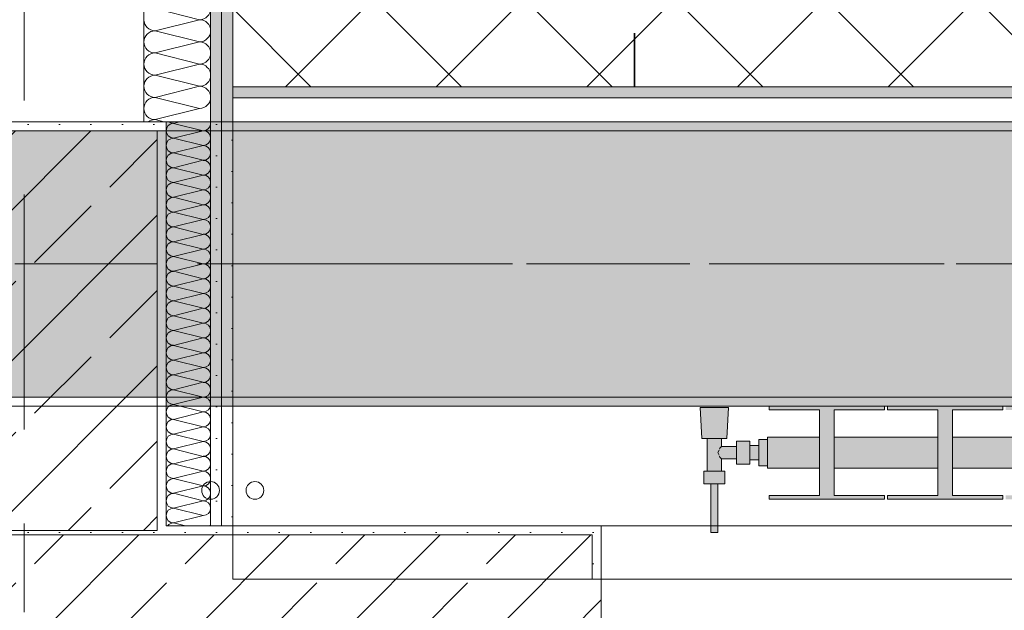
# Model space of a CAD drawing. Header units: metres. Extents: x -3.6 to 84.5, y -11 to 16.8.
# Tile 238 of 256: x 43.725 to 44.834, y 0.16 to 0.825. Entities that reach past the tile are written whole.
import ezdxf

# ---------------------------------------------------------------- set-up
doc = ezdxf.new("R2010")
doc.units = ezdxf.units.M
doc.header["$MEASUREMENT"] = 0
for name, pattern in [('Achse', [0.2, 0.1, -0.05, 0, -0.05]), ('Punktlinie weit', [0.06, 0.01, -0.05]), ('Strichlinie doppelt', [0.546806, 0.264583, -0.105833, 0.070556, -0.105833])]:
    doc.linetypes.add(name, pattern=pattern)
for name, color, linetype in [('154 - Bemaßung_ Beschriftung.Ausbau - Deckenspiegel', 7, 'Continuous'), ('451 - Universal.Achsen Raster', 7, 'Continuous'), ('604 - Struktur.Wand Aussen', 7, 'Continuous'), ('607 - Struktur.Stütze', 7, 'Continuous'), ('608 - Struktur.Träger', 7, 'Continuous'), ('801 - HKLSE.Heizung_ Klima_ Lüftung', 7, 'Continuous'), ('Neubau_606 - Struktur.Wand Innen Ausbau', 7, 'Continuous'), ('Neubau_651 - Abdeckung.Decke abgehängt_ bekleidet', 7, 'Continuous'), ('Neubau_653 - Abdeckung.TB Verkofferung', 7, 'Continuous'), ('Neubau_801 - HKLSE.Heizung_ Klima_ Lüftung', 7, 'Continuous')]:
    doc.layers.add(name, color=color, linetype=linetype)
doc.styles.add('ERSTELLTER_STIL_2', font='txt')
doc.dimstyles.new('ERSTELLTER_STIL__3', dxfattribs={"dimtxt": 0.1, "dimasz": 0.0532, "dimexe": 0.18, "dimexo": 0.0625, "dimgap": 0, "dimtad": 1, "dimtih": 1, "dimtoh": 1, "dimzin": 0, "dimdsep": 46, "dimtxsty": 'ERSTELLTER_STIL_2', "dimblk": 'ARROWHEAD_2', "dimblk1": 'ARROWHEAD_2', "dimblk2": 'ARROWHEAD_2', "dimcen": 0.09, "dimse1": 1, "dimse2": 1, "dimclrd": 7, "dimclre": 7, "dimclrt": 7, "dimazin": 0, "dimtfac": 1, "dimtdec": 4, "dimtmove": 0, "dimatfit": 3, "dimfxl": 1, "dimtolj": 1, "dimtzin": 0, "dimarcsym": 0})
pattern_1 = [(45, (0, 0), (-0.01767767, 0.01767767), [0, -0.025])]
pattern_2 = [(45, (0, 0), (-0.08485281, 0.08485281), []), (45, (-0.04243, 0.04243), (-0.08485281, 0.08485281), [0.09, -0.03])]

# ---------------------------------------------------------------- blocks, each defined once
blk = doc.blocks.new('*X128')
at = {"layer": 'Neubau_606 - Struktur.Wand Innen Ausbau', "color": 7, "linetype": 'Continuous', "lineweight": 5}
for p, q in [((43.905, 0.71), (43.8983, 0.7083)), ((43.9317, 0.7), (43.8983, 0.7083)), ((43.9317, 0.7), (43.8983, 0.6917)), ((43.9317, 0.6833), (43.8983, 0.6917)), ((43.9317, 0.6833), (43.8983, 0.675)), ((43.9317, 0.6667), (43.8983, 0.675)), ((43.9317, 0.6667), (43.8983, 0.6583)), ((43.9317, 0.65), (43.8983, 0.6583)), ((43.9317, 0.65), (43.8983, 0.6417)), ((43.9317, 0.6333), (43.8983, 0.6417)), ((43.9317, 0.6333), (43.8983, 0.625)), ((43.9317, 0.6167), (43.8983, 0.625)), ((43.9317, 0.6167), (43.8983, 0.6083)), ((43.9317, 0.6), (43.8983, 0.6083)), ((43.9317, 0.6), (43.8983, 0.5917)), ((43.9317, 0.5833), (43.8983, 0.5917)), ((43.9317, 0.5833), (43.8983, 0.575)), ((43.9317, 0.5667), (43.8983, 0.575)), ((43.9317, 0.5667), (43.8983, 0.5583)), ((43.9317, 0.55), (43.8983, 0.5583)), ((43.9317, 0.55), (43.8983, 0.5417)), ((43.9317, 0.5333), (43.8983, 0.5417)), ((43.9317, 0.5333), (43.8983, 0.525)), ((43.9317, 0.5167), (43.8983, 0.525)), ((43.9317, 0.5167), (43.8983, 0.5083)), ((43.9317, 0.5), (43.8983, 0.5083)), ((43.9317, 0.5), (43.8983, 0.4917)), ((43.9317, 0.4833), (43.8983, 0.4917)), ((43.9317, 0.4833), (43.8983, 0.475)), ((43.9317, 0.4667), (43.8983, 0.475)), ((43.9317, 0.4667), (43.8983, 0.4583)), ((43.9317, 0.45), (43.8983, 0.4583)), ((43.9317, 0.45), (43.8983, 0.4417)), ((43.9317, 0.4333), (43.8983, 0.4417)), ((43.9317, 0.4333), (43.8983, 0.425)), ((43.9317, 0.4167), (43.8983, 0.425)), ((43.9317, 0.4167), (43.8983, 0.4083)), ((43.9317, 0.4), (43.8983, 0.4083)), ((43.9317, 0.4), (43.8983, 0.3917)), ((43.9317, 0.3833), (43.8983, 0.3917)), ((43.9317, 0.3833), (43.8983, 0.375)), ((43.9317, 0.3667), (43.8983, 0.375)), ((43.9317, 0.3667), (43.8983, 0.3583)), ((43.9317, 0.35), (43.8983, 0.3583)), ((43.9317, 0.35), (43.8983, 0.3417)), ((43.9317, 0.3333), (43.8983, 0.3417)), ((43.9317, 0.3333), (43.8983, 0.325)), ((43.9317, 0.3167), (43.8983, 0.325)), ((43.9317, 0.3167), (43.8983, 0.3083)), ((43.9317, 0.3), (43.8983, 0.3083)), ((43.9317, 0.3), (43.8983, 0.2917)), ((43.9317, 0.2833), (43.8983, 0.2917)), ((43.9317, 0.2833), (43.8983, 0.275)), ((43.9317, 0.2667), (43.8983, 0.275)), ((43.9317, 0.2667), (43.8983, 0.2583)), ((43.9116, 0.255), (43.8983, 0.2583))]:
    blk.add_line(p, q, dxfattribs=at)
for centre, start, end in [((43.8983, 0.7167), 233.1789, 270), ((43.9317, 0.7083), 360, 11.5071), ((43.8983, 0.7), 90, 180), ((43.8983, 0.7), 180, 270), ((43.9317, 0.7083), 270, 360), ((43.9317, 0.6917), 360, 90), ((43.8983, 0.6833), 90, 180), ((43.9317, 0.6917), 270, 360), ((43.8983, 0.6833), 180, 270), ((43.9317, 0.675), 360, 90), ((43.8983, 0.6667), 90, 180), ((43.8983, 0.6667), 180, 270), ((43.9317, 0.675), 270, 360), ((43.9317, 0.6583), 360, 90), ((43.8983, 0.65), 90, 180), ((43.9317, 0.6583), 270, 360), ((43.8983, 0.65), 180, 270), ((43.9317, 0.6417), 360, 90), ((43.8983, 0.6333), 90, 180), ((43.8983, 0.6333), 180, 270), ((43.9317, 0.6417), 270, 360), ((43.9317, 0.625), 360, 90), ((43.8983, 0.6167), 90, 180), ((43.9317, 0.625), 270, 360), ((43.8983, 0.6167), 180, 270), ((43.9317, 0.6083), 360, 90), ((43.8983, 0.6), 90, 180), ((43.8983, 0.6), 180, 270), ((43.9317, 0.6083), 270, 360), ((43.9317, 0.5917), 360, 90), ((43.8983, 0.5833), 90, 180), ((43.9317, 0.5917), 270, 360), ((43.8983, 0.5833), 180, 270), ((43.9317, 0.575), 360, 90), ((43.8983, 0.5667), 90, 180), ((43.8983, 0.5667), 180, 270), ((43.9317, 0.575), 270, 360), ((43.9317, 0.5583), 360, 90), ((43.8983, 0.55), 90, 180), ((43.9317, 0.5583), 270, 360), ((43.8983, 0.55), 180, 270), ((43.9317, 0.5417), 360, 90), ((43.8983, 0.5333), 90, 180), ((43.8983, 0.5333), 180, 270), ((43.9317, 0.5417), 270, 360), ((43.9317, 0.525), 360, 90), ((43.8983, 0.5167), 90, 180), ((43.9317, 0.525), 270, 360), ((43.8983, 0.5167), 180, 270), ((43.9317, 0.5083), 360, 90), ((43.8983, 0.5), 90, 180), ((43.8983, 0.5), 180, 270), ((43.9317, 0.5083), 270, 360), ((43.9317, 0.4917), 360, 90), ((43.8983, 0.4833), 90, 180), ((43.9317, 0.4917), 270, 360), ((43.8983, 0.4833), 180, 270), ((43.9317, 0.475), 360, 90), ((43.8983, 0.4667), 90, 180), ((43.8983, 0.4667), 180, 270), ((43.9317, 0.475), 270, 360), ((43.9317, 0.4583), 360, 90), ((43.8983, 0.45), 90, 180), ((43.9317, 0.4583), 270, 360), ((43.8983, 0.45), 180, 270), ((43.9317, 0.4417), 360, 90), ((43.8983, 0.4333), 90, 180), ((43.8983, 0.4333), 180, 270), ((43.9317, 0.4417), 270, 360), ((43.9317, 0.425), 360, 90), ((43.8983, 0.4167), 90, 180), ((43.9317, 0.425), 270, 360), ((43.8983, 0.4167), 180, 270), ((43.9317, 0.4083), 360, 90), ((43.8983, 0.4), 90, 180), ((43.8983, 0.4), 180, 270), ((43.9317, 0.4083), 270, 360), ((43.9317, 0.3917), 360, 90), ((43.8983, 0.3833), 90, 180), ((43.9317, 0.3917), 270, 360), ((43.8983, 0.3833), 180, 270), ((43.9317, 0.375), 360, 90), ((43.8983, 0.3667), 90, 180), ((43.8983, 0.3667), 180, 270), ((43.9317, 0.375), 270, 360), ((43.9317, 0.3583), 360, 90), ((43.8983, 0.35), 90, 180), ((43.9317, 0.3583), 270, 360), ((43.8983, 0.35), 180, 270), ((43.9317, 0.3417), 360, 90), ((43.8983, 0.3333), 90, 180), ((43.8983, 0.3333), 180, 270), ((43.9317, 0.3417), 270, 360), ((43.9317, 0.325), 360, 90), ((43.8983, 0.3167), 90, 180), ((43.9317, 0.325), 270, 360), ((43.8983, 0.3167), 180, 270), ((43.9317, 0.3083), 360, 90), ((43.8983, 0.3), 90, 180), ((43.8983, 0.3), 180, 270), ((43.9317, 0.3083), 270, 360), ((43.9317, 0.2917), 360, 90), ((43.8983, 0.2833), 90, 180), ((43.9317, 0.2917), 270, 360), ((43.8983, 0.2833), 180, 270), ((43.9317, 0.275), 360, 90), ((43.8983, 0.2667), 90, 180), ((43.8983, 0.2667), 180, 270), ((43.9317, 0.275), 270, 360), ((43.8983, 0.25), 90, 143.0142), ((43.9317, 0.2583), 336.523, 360)]:
    blk.add_arc(centre, 0.00833, start, end, dxfattribs=at)
blk = doc.blocks.new('*X153')
at = {"layer": 'Neubau_606 - Struktur.Wand Innen Ausbau', "color": 7, "linetype": 'Continuous', "lineweight": 5}
for p, q in [((43.9275, 0.825), (43.8775, 0.8375)), ((43.9275, 0.825), (43.8775, 0.8125)), ((43.9275, 0.8), (43.8775, 0.8125)), ((43.9275, 0.8), (43.8775, 0.7875)), ((43.9275, 0.775), (43.8775, 0.7875)), ((43.9275, 0.775), (43.8775, 0.7625)), ((43.9275, 0.75), (43.8775, 0.7625)), ((43.9275, 0.75), (43.8775, 0.7375)), ((43.9275, 0.725), (43.8775, 0.7375)), ((43.9275, 0.725), (43.8775, 0.7125)), ((43.8875, 0.71), (43.8775, 0.7125))]:
    blk.add_line(p, q, dxfattribs=at)
for centre, start, end in [((43.9275, 0.8375), 270, 360), ((43.8775, 0.825), 180, 270), ((43.9275, 0.8125), 360, 90), ((43.8775, 0.8), 90, 180), ((43.9275, 0.8125), 270, 360), ((43.8775, 0.8), 180, 270), ((43.9275, 0.7875), 360, 90), ((43.8775, 0.775), 90, 180), ((43.9275, 0.7875), 270, 360), ((43.8775, 0.775), 180, 270), ((43.9275, 0.7625), 360, 90), ((43.8775, 0.75), 90, 180), ((43.9275, 0.7625), 270, 360), ((43.8775, 0.75), 180, 270), ((43.9275, 0.7375), 360, 90), ((43.8775, 0.725), 90, 180), ((43.9275, 0.7375), 270, 360), ((43.8775, 0.725), 180, 270), ((43.8775, 0.7), 90, 126.9024), ((43.9275, 0.7125), 348.4431, 360)]:
    blk.add_arc(centre, 0.0125, start, end, dxfattribs=at)
blk = doc.blocks.new('*D170')
at = {"layer": '154 - Bemaßung_ Beschriftung.Ausbau - Deckenspiegel', "color": 7, "linetype": 'Continuous', "lineweight": 5}
for p, q in [((43.965, -0.9039), (43.965, -0.7989)), ((43.9852, -0.8164), (43.9448, -0.8864)), ((44.4377, -0.8164), (44.3973, -0.8864)), ((43.9308, -0.8514), (43.965, -0.8514)), ((43.965, -0.8514), (44.4175, -0.8514))]:
    blk.add_line(p, q, dxfattribs=at)
at = {"layer": '154 - Bemaßung_ Beschriftung.Ausbau - Deckenspiegel', "color": 7, "lineweight": 5, "insert": (44.0653, -0.833), "char_height": 0.1, "attachment_point": 7, "style": 'ERSTELLTER_STIL_2'}
blk.add_mtext('\\A1;{\\pql;\\fArial|b0|i0|c0|p38;45\\fArial|b0|i0|c0|p38;\\A1{\\H.66x;\\S25^  ;}}', dxfattribs=at)
blk = doc.blocks.new('ARROWHEAD_2')
at = {"color": 0, "linetype": 'Continuous', "lineweight": 0}
for p, q in [((-0.378, -0.655), (0.378, 0.655)), ((0, 0), (-1, 0))]:
    blk.add_line(p, q, dxfattribs=at)
blk = doc.blocks.new('*D171')
at = {"layer": '154 - Bemaßung_ Beschriftung.Ausbau - Deckenspiegel', "color": 7, "linetype": 'Continuous', "lineweight": 5}
for p, q in [((44.4175, -0.9039), (44.4175, -0.7989)), ((45.0175, -0.9039), (45.0175, -0.7989)), ((44.4377, -0.8164), (44.3973, -0.8864)), ((45.0377, -0.8164), (44.9973, -0.8864)), ((43.965, -0.8514), (44.4175, -0.8514)), ((44.4175, -0.8514), (45.0175, -0.8514))]:
    blk.add_line(p, q, dxfattribs=at)
at = {"layer": '154 - Bemaßung_ Beschriftung.Ausbau - Deckenspiegel', "color": 7, "lineweight": 5, "insert": (44.6416, -0.8314), "char_height": 0.1, "attachment_point": 7, "style": 'ERSTELLTER_STIL_2'}
blk.add_mtext('\\A1;{\\pql;\\fArial|b0|i0|c0|p38;60}', dxfattribs=at)
blk = doc.blocks.new('*D339')
at = {"layer": '154 - Bemaßung_ Beschriftung.Ausbau - Deckenspiegel', "color": 7, "linetype": 'Continuous', "lineweight": 5}
for p, q in [((43.965, -1.1039), (43.965, -0.9989)), ((43.9852, -1.0164), (43.9448, -1.0864)), ((44.4377, -1.0164), (44.3973, -1.0864)), ((43.9308, -1.0514), (43.965, -1.0514)), ((43.965, -1.0514), (44.4175, -1.0514))]:
    blk.add_line(p, q, dxfattribs=at)
at = {"layer": '154 - Bemaßung_ Beschriftung.Ausbau - Deckenspiegel', "color": 7, "lineweight": 5, "insert": (44.0653, -1.033), "char_height": 0.1, "attachment_point": 7, "style": 'ERSTELLTER_STIL_2'}
blk.add_mtext('\\A1;{\\pql;\\fArial|b0|i0|c0|p38;45\\fArial|b0|i0|c0|p38;\\A1{\\H.66x;\\S25^  ;}}', dxfattribs=at)
blk = doc.blocks.new('*D340')
at = {"layer": '154 - Bemaßung_ Beschriftung.Ausbau - Deckenspiegel', "color": 7, "linetype": 'Continuous', "lineweight": 5}
for p, q in [((44.4175, -1.1039), (44.4175, -0.9989)), ((45.6175, -1.1039), (45.6175, -0.9989)), ((44.4377, -1.0164), (44.3973, -1.0864)), ((45.6377, -1.0164), (45.5973, -1.0864)), ((43.965, -1.0514), (44.4175, -1.0514)), ((44.4175, -1.0514), (45.6175, -1.0514))]:
    blk.add_line(p, q, dxfattribs=at)
at = {"layer": '154 - Bemaßung_ Beschriftung.Ausbau - Deckenspiegel', "color": 7, "lineweight": 5, "insert": (44.8844, -1.0314), "char_height": 0.1, "attachment_point": 7, "style": 'ERSTELLTER_STIL_2'}
blk.add_mtext('\\A1;{\\pql;\\fArial|b0|i0|c0|p38;1,20}', dxfattribs=at)
blk = doc.blocks.new('*D353')
at = {"layer": '154 - Bemaßung_ Beschriftung.Ausbau - Deckenspiegel', "color": 7, "linetype": 'Continuous', "lineweight": 5}
for p, q in [((44.4175, 2.0411), (44.4175, 2.1461)), ((44.7175, 2.0411), (44.7175, 2.1461)), ((44.4377, 2.1286), (44.3973, 2.0586)), ((44.7377, 2.1286), (44.6973, 2.0586)), ((44.3832, 2.0936), (44.4175, 2.0936)), ((44.4175, 2.0936), (44.7175, 2.0936))]:
    blk.add_line(p, q, dxfattribs=at)
at = {"layer": '154 - Bemaßung_ Beschriftung.Ausbau - Deckenspiegel', "color": 7, "lineweight": 5, "insert": (44.4916, 2.1136), "char_height": 0.1, "attachment_point": 7, "style": 'ERSTELLTER_STIL_2'}
blk.add_mtext('\\A1;{\\pql;\\fArial|b0|i0|c0|p38;30}', dxfattribs=at)

msp = doc.modelspace()

# ---------------------------------------------------------------- hatches: boundary and pattern name
at = {"layer": '604 - Struktur.Wand Aussen', "linetype": 'Continuous', "lineweight": 0, "true_color": 0x000000}
h = msp.add_hatch(dxfattribs=at)
h.set_pattern_fill('Beton__Stahlbeton_0001', color=18, style=0, pattern_type=2)
h.set_pattern_definition(pattern_2)
h.paths.add_polyline_path([(43.14, 0.125), (43.15, 0.125), (43.18, 0.125), (43.18, 0.005), (44.34, 0.005), (44.34, 0.125), (44.37, 0.125), (44.38, 0.125), (44.38, 0.195), (44.37, 0.195), (44.37, 0.245), (43.15, 0.245), (43.15, 0.195), (43.14, 0.195)])
h = msp.add_hatch(dxfattribs=at)
h.set_pattern_fill('Gips_0001', color=18, style=0, pattern_type=2)
h.set_pattern_definition(pattern_1)
h.paths.add_polyline_path([(43.89, 0.255), (43.89, 0.245), (44.37, 0.245), (44.37, 0.255)])
h = msp.add_hatch(dxfattribs=at)
h.set_pattern_fill('Gips_0001', color=18, style=0, pattern_type=2)
h.set_pattern_definition(pattern_1)
h.paths.add_polyline_path([(44.37, 0.255), (44.37, 0.195), (44.38, 0.195), (44.38, 0.255)])
at = {"layer": '607 - Struktur.Stütze', "linetype": 'Continuous', "lineweight": 0, "true_color": 0x000000}
h = msp.add_hatch(dxfattribs=at)
h.set_pattern_fill('Gips_0001', color=18, style=0, pattern_type=2)
h.set_pattern_definition(pattern_1)
h.paths.add_polyline_path([(43.57, 0.71), (43.57, 0.255), (43.58, 0.255), (43.58, 0.7), (43.88, 0.7), (43.88, 0.255), (43.89, 0.255), (43.89, 0.71)])
h = msp.add_hatch(dxfattribs=at)
h.set_pattern_fill('Beton__Stahlbeton_0001', color=18, style=0, pattern_type=2)
h.set_pattern_definition(pattern_2)
h.paths.add_polyline_path([(43.58, 0.25), (43.88, 0.25), (43.88, 0.7), (43.58, 0.7)])
h = msp.add_hatch(dxfattribs=at)
h.set_pattern_fill('Gips_0001', color=18, style=0, pattern_type=2)
h.set_pattern_definition(pattern_1)
h.paths.add_polyline_path([(43.57, 0.255), (43.57, 0.245), (43.89, 0.245), (43.89, 0.255), (43.88, 0.255), (43.88, 0.25), (43.58, 0.25), (43.58, 0.255)])
at = {"layer": '608 - Struktur.Träger', "linetype": 'Continuous', "lineweight": 0, "true_color": 0x000000}
h = msp.add_hatch(dxfattribs=at)
h.set_pattern_fill('Gips_0001', color=18, style=0, pattern_type=2)
h.set_pattern_definition(pattern_1)
h.paths.add_polyline_path([(43.89, 0.7), (47.17, 0.7), (47.17, 0.71), (43.89, 0.71)])
h = msp.add_hatch(dxfattribs=at)
h.set_pattern_fill('Beton__Stahlbeton_0001', color=18, style=0, pattern_type=2)
h.set_pattern_definition(pattern_2)
h.paths.add_polyline_path([(0.69, 0.7), (0.38, 0.7), (0.38, 0.4), (0.69, 0.4), (3.97, 0.4), (4.29, 0.4), (7.57, 0.4), (7.89, 0.4), (11.17, 0.4), (11.49, 0.4), (14.77, 0.4), (15.09, 0.4), (18.37, 0.4), (18.69, 0.4), (21.97, 0.4), (22.29, 0.4), (25.57, 0.4), (25.89, 0.4), (29.17, 0.4), (29.49, 0.4), (32.77, 0.4), (33.09, 0.4), (36.37, 0.4), (36.69, 0.4), (39.97, 0.4), (40.29, 0.4), (43.57, 0.4), (43.89, 0.4), (47.17, 0.4), (47.49, 0.4), (50.77, 0.4), (51.09, 0.4), (54.37, 0.4), (54.69, 0.4), (57.97, 0.4), (58.29, 0.4), (61.57, 0.4), (61.88, 0.4), (61.88, 0.7), (61.57, 0.7), (58.29, 0.7), (57.97, 0.7), (54.69, 0.7), (54.37, 0.7), (51.09, 0.7), (50.77, 0.7), (47.49, 0.7), (47.17, 0.7), (43.89, 0.7), (43.57, 0.7), (40.29, 0.7), (39.9, 0.7), (36.69, 0.7), (36.37, 0.7), (33.09, 0.7), (32.77, 0.7), (29.49, 0.7), (29.17, 0.7), (25.89, 0.7), (25.57, 0.7), (22.29, 0.7), (21.97, 0.7), (18.69, 0.7), (18.37, 0.7), (15.09, 0.7), (14.77, 0.7), (11.49, 0.7), (11.17, 0.7), (7.89, 0.7), (7.57, 0.7), (4.29, 0.7), (3.97, 0.7)])
h = msp.add_hatch(dxfattribs=at)
h.set_pattern_fill('Gips_0001', color=18, style=0, pattern_type=2)
h.set_pattern_definition(pattern_1)
h.paths.add_polyline_path([(47.17, 0.4), (43.89, 0.4), (43.89, 0.39), (47.17, 0.39)])
at = {"layer": 'Neubau_606 - Struktur.Wand Innen Ausbau', "linetype": 'Continuous', "lineweight": 0, "true_color": 0x000000}
h = msp.add_hatch(dxfattribs=at)
h.set_pattern_fill('Gips_0001', color=18, style=0, pattern_type=2)
h.set_pattern_definition(pattern_1)
h.paths.add_polyline_path([(43.94, 3.7325), (43.94, 0.71), (43.9525, 0.71), (43.9525, 3.7294), (43.9483, 3.7325)])
h = msp.add_hatch(dxfattribs=at)
h.set_pattern_fill('Gips_0001', color=18, style=0, pattern_type=2)
h.set_pattern_definition(pattern_1)
h.paths.add_polyline_path([(43.9525, 3.72), (43.9525, 0.71), (43.965, 0.71), (43.965, 3.72)])
h = msp.add_hatch(dxfattribs=at)
h.set_pattern_fill('Gips_0001', color=18, style=0, pattern_type=2)
h.set_pattern_definition(pattern_1)
h.paths.add_polyline_path([(43.9525, 0.255), (43.9525, 0.71), (43.94, 0.71), (43.94, 0.255)])
h = msp.add_hatch(dxfattribs=at)
h.set_pattern_fill('Gips_0001', color=18, style=0, pattern_type=2)
h.set_pattern_definition(pattern_1)
h.paths.add_polyline_path([(43.965, 0.255), (43.965, 0.71), (43.9525, 0.71), (43.9525, 0.255)])
at = {"layer": 'Neubau_651 - Abdeckung.Decke abgehängt_ bekleidet', "linetype": 'Continuous', "lineweight": 13, "true_color": 0xffbfbf}
h = msp.add_hatch(dxfattribs=at)
h.set_pattern_fill('Raster_20x20_Diagonal_0001', color=254, style=0, pattern_type=2)
h.set_pattern_definition([(45, (0, 0), (-0.0848528, 0.0848528), []), (135, (0, 0), (0.0848528, 0.0848528), [])])
h.paths.add_polyline_path([(43.965, 0.7495), (47.27, 0.7495), (47.27, 2.92), (46.895, 2.92), (46.895, 3.81), (43.965, 3.81)])
at = {"layer": 'Neubau_653 - Abdeckung.TB Verkofferung', "linetype": 'Continuous', "lineweight": 0, "true_color": 0x000000}
h = msp.add_hatch(dxfattribs=at)
h.set_pattern_fill('Gips_0001', color=18, style=0, pattern_type=2)
h.set_pattern_definition(pattern_1)
h.paths.add_polyline_path([(43.965, 0.737), (47.27, 0.737), (47.27, 0.7495), (43.965, 0.7495)])
at = {"layer": 'Neubau_801 - HKLSE.Heizung_ Klima_ Lüftung', "linetype": 'Continuous', "lineweight": 0, "true_color": 0x3a3a3a}
for points in [[(44.5675, 0.3522), (44.5575, 0.3522), (44.5575, 0.3455), (44.5475, 0.3455), (44.5475, 0.3505), (44.5325, 0.3505), (44.5325, 0.3445), (44.5155, 0.3445), (44.5155, 0.3535), (44.5215, 0.3535), (44.5235, 0.3885), (44.4915, 0.3885), (44.4935, 0.3535), (44.4995, 0.3535), (44.4995, 0.3165), (44.4955, 0.3165), (44.4955, 0.3025), (44.5035, 0.3025), (44.5035, 0.2475), (44.5115, 0.2475), (44.5115, 0.3025), (44.5195, 0.3025), (44.5195, 0.3165), (44.5155, 0.3165), (44.5155, 0.3305), (44.5325, 0.3305), (44.5325, 0.3245), (44.5475, 0.3245), (44.5475, 0.3295), (44.5575, 0.3295), (44.5575, 0.3228), (44.5675, 0.3228)], [(44.5675, 0.32), (44.6258, 0.32), (44.6258, 0.2894), (44.5692, 0.2894), (44.5692, 0.285), (44.6992, 0.285), (44.6992, 0.2894), (44.6425, 0.2894), (44.6425, 0.32), (44.7592, 0.32), (44.7592, 0.2894), (44.7025, 0.2894), (44.7025, 0.285), (44.8325, 0.285), (44.8325, 0.2894), (44.7758, 0.2894), (44.7758, 0.32), (44.8925, 0.32), (44.8925, 0.2894), (44.8358, 0.2894), (44.8358, 0.285), (44.9658, 0.285), (44.9658, 0.2894), (44.9092, 0.2894), (44.9092, 0.32), (45.0258, 0.32), (45.0258, 0.2894), (44.9692, 0.2894), (44.9692, 0.285), (45.0992, 0.285), (45.0992, 0.2894), (45.0425, 0.2894), (45.0425, 0.32), (45.1592, 0.32), (45.1592, 0.2894), (45.1025, 0.2894), (45.1025, 0.285), (45.2325, 0.285), (45.2325, 0.2894), (45.1758, 0.2894), (45.1758, 0.32), (45.2925, 0.32), (45.2925, 0.2894), (45.2358, 0.2894), (45.2358, 0.285), (45.3658, 0.285), (45.3658, 0.2894), (45.3092, 0.2894), (45.3092, 0.32), (45.4258, 0.32), (45.4258, 0.2894), (45.3692, 0.2894), (45.3692, 0.285), (45.4992, 0.285), (45.4992, 0.2894), (45.4425, 0.2894), (45.4425, 0.32), (45.5592, 0.32), (45.5592, 0.2894), (45.5025, 0.2894), (45.5025, 0.285), (45.6325, 0.285), (45.6325, 0.2894), (45.5758, 0.2894), (45.5758, 0.32), (45.6925, 0.32), (45.6925, 0.2894), (45.6358, 0.2894), (45.6358, 0.285), (45.7658, 0.285), (45.7658, 0.2894), (45.7092, 0.2894), (45.7092, 0.32), (45.8258, 0.32), (45.8258, 0.2894), (45.7692, 0.2894), (45.7692, 0.285), (45.8992, 0.285), (45.8992, 0.2894), (45.8425, 0.2894), (45.8425, 0.32), (45.9592, 0.32), (45.9592, 0.2894), (45.9025, 0.2894), (45.9025, 0.285), (46.0325, 0.285), (46.0325, 0.2894), (45.9758, 0.2894), (45.9758, 0.32), (46.0925, 0.32), (46.0925, 0.2894), (46.0358, 0.2894), (46.0358, 0.285), (46.1658, 0.285), (46.1658, 0.2894), (46.1092, 0.2894), (46.1092, 0.32), (46.2258, 0.32), (46.2258, 0.2894), (46.1692, 0.2894), (46.1692, 0.285), (46.2992, 0.285), (46.2992, 0.2894), (46.2425, 0.2894), (46.2425, 0.32), (46.3592, 0.32), (46.3592, 0.2894), (46.3025, 0.2894), (46.3025, 0.285), (46.4325, 0.285), (46.4325, 0.2894), (46.3758, 0.2894), (46.3758, 0.32), (46.4925, 0.32), (46.4925, 0.2894), (46.4358, 0.2894), (46.4358, 0.285), (46.5658, 0.285), (46.5658, 0.2894), (46.5092, 0.2894), (46.5092, 0.32), (46.5675, 0.32), (46.5675, 0.355), (46.5092, 0.355), (46.5092, 0.3856), (46.5658, 0.3856), (46.5658, 0.39), (46.4358, 0.39), (46.4358, 0.3856), (46.4925, 0.3856), (46.4925, 0.355), (46.3758, 0.355), (46.3758, 0.3856), (46.4325, 0.3856), (46.4325, 0.39), (46.3025, 0.39), (46.3025, 0.3856), (46.3592, 0.3856), (46.3592, 0.355), (46.2425, 0.355), (46.2425, 0.3856), (46.2992, 0.3856), (46.2992, 0.39), (46.1692, 0.39), (46.1692, 0.3856), (46.2258, 0.3856), (46.2258, 0.355), (46.1092, 0.355), (46.1092, 0.3856), (46.1658, 0.3856), (46.1658, 0.39), (46.0358, 0.39), (46.0358, 0.3856), (46.0925, 0.3856), (46.0925, 0.355), (45.9758, 0.355), (45.9758, 0.3856), (46.0325, 0.3856), (46.0325, 0.39), (45.9025, 0.39), (45.9025, 0.3856), (45.9592, 0.3856), (45.9592, 0.355), (45.8425, 0.355), (45.8425, 0.3856), (45.8992, 0.3856), (45.8992, 0.39), (45.7692, 0.39), (45.7692, 0.3856), (45.8258, 0.3856), (45.8258, 0.355), (45.7092, 0.355), (45.7092, 0.3856), (45.7658, 0.3856), (45.7658, 0.39), (45.6358, 0.39), (45.6358, 0.3856), (45.6925, 0.3856), (45.6925, 0.355), (45.5758, 0.355), (45.5758, 0.3856), (45.6325, 0.3856), (45.6325, 0.39), (45.5025, 0.39), (45.5025, 0.3856), (45.5592, 0.3856), (45.5592, 0.355), (45.4425, 0.355), (45.4425, 0.3856), (45.4992, 0.3856), (45.4992, 0.39), (45.3692, 0.39), (45.3692, 0.3856), (45.4258, 0.3856), (45.4258, 0.355), (45.3092, 0.355), (45.3092, 0.3856), (45.3658, 0.3856), (45.3658, 0.39), (45.2358, 0.39), (45.2358, 0.3856), (45.2925, 0.3856), (45.2925, 0.355), (45.1758, 0.355), (45.1758, 0.3856), (45.2325, 0.3856), (45.2325, 0.39), (45.1025, 0.39), (45.1025, 0.3856), (45.1592, 0.3856), (45.1592, 0.355), (45.0425, 0.355), (45.0425, 0.3856), (45.0992, 0.3856), (45.0992, 0.39), (44.9692, 0.39), (44.9692, 0.3856), (45.0258, 0.3856), (45.0258, 0.355), (44.9092, 0.355), (44.9092, 0.3856), (44.9658, 0.3856), (44.9658, 0.39), (44.8358, 0.39), (44.8358, 0.3856), (44.8925, 0.3856), (44.8925, 0.355), (44.7758, 0.355), (44.7758, 0.3856), (44.8325, 0.3856), (44.8325, 0.39), (44.7025, 0.39), (44.7025, 0.3856), (44.7592, 0.3856), (44.7592, 0.355), (44.6425, 0.355), (44.6425, 0.3856), (44.6992, 0.3856), (44.6992, 0.39), (44.5692, 0.39), (44.5692, 0.3856), (44.6258, 0.3856), (44.6258, 0.355), (44.5675, 0.355)]]:
    msp.add_hatch(color=250, dxfattribs=at).paths.add_polyline_path(points)

# ---------------------------------------------------------------- linework, layer by layer
at = {"layer": '451 - Universal.Achsen Raster', "color": 160, "linetype": 'Strichlinie doppelt', "lineweight": 9, "true_color": 0x3232ff}
for p, q in [((43.73, -10.585), (43.73, 16.355)), ((64.935, 0.55), (-3.175, 0.55))]:
    msp.add_line(p, q, dxfattribs=at)
at = {"layer": '604 - Struktur.Wand Aussen', "color": 7, "linetype": 'Continuous', "lineweight": 13}
for p, q in [((44.37, 0.245), (43.15, 0.245)), ((44.37, 0.245), (44.37, 0.195)), ((46.78, 0.255), (44.38, 0.255)), ((44.38, 0.125), (44.38, 0.195))]:
    msp.add_line(p, q, dxfattribs=at)
at = {"layer": '604 - Struktur.Wand Aussen', "color": 7, "linetype": 'Continuous', "lineweight": 5}
for p, q in [((44.37, 0.255), (44.38, 0.255)), ((44.38, 0.245), (44.38, 0.255)), ((44.38, 0.195), (44.38, 0.245)), ((44.37, 0.195), (44.38, 0.195))]:
    msp.add_line(p, q, dxfattribs=at)
at = {"layer": '604 - Struktur.Wand Aussen', "color": 7, "linetype": 'Continuous', "lineweight": 5, "flags": 128}
msp.add_lwpolyline([(44.37, 0.255), (43.89, 0.255)], dxfattribs=at)
at = {"layer": '607 - Struktur.Stütze', "color": 7, "linetype": 'Continuous', "lineweight": 5, "flags": 128}
msp.add_lwpolyline([(43.89, 0.255), (43.89, 0.71), (43.57, 0.71), (43.57, 0.255)], dxfattribs=at)
at = {"layer": '607 - Struktur.Stütze', "color": 7, "linetype": 'Continuous', "lineweight": 13, "flags": 128}
msp.add_lwpolyline([(43.58, 0.25), (43.88, 0.25), (43.88, 0.7), (43.58, 0.7)], close=True, dxfattribs=at)
at = {"layer": '608 - Struktur.Träger', "color": 7, "linetype": 'Continuous', "lineweight": 13}
for p, q in [((0.38, 0.71), (61.88, 0.71)), ((43.89, 0.7), (43.57, 0.7)), ((47.17, 0.7), (43.89, 0.7)), ((0.38, 0.39), (61.88, 0.39))]:
    msp.add_line(p, q, dxfattribs=at)
at = {"layer": '608 - Struktur.Träger', "color": 7, "linetype": 'Continuous', "lineweight": 5}
for p, q in [((43.89, 0.71), (43.89, 0.7)), ((47.17, 0.71), (43.89, 0.71)), ((43.89, 0.4), (43.89, 0.39)), ((47.17, 0.39), (43.89, 0.39))]:
    msp.add_line(p, q, dxfattribs=at)
at = {"layer": '608 - Struktur.Träger', "color": 7, "linetype": 'Achse', "lineweight": 9}
msp.add_line((0.38, 0.55), (61.88, 0.55), dxfattribs=at)
at = {"layer": '608 - Struktur.Träger', "color": 7, "linetype": 'Continuous', "lineweight": 13, "flags": 128}
msp.add_lwpolyline([(50.77, 0.4), (47.49, 0.4), (47.17, 0.4), (43.89, 0.4), (43.57, 0.4), (40.29, 0.4), (39.97, 0.4), (36.69, 0.4), (36.37, 0.4), (33.09, 0.4), (32.77, 0.4), (29.49, 0.4), (29.17, 0.4), (25.89, 0.4), (25.57, 0.4), (22.29, 0.4), (21.97, 0.4), (18.69, 0.4), (18.37, 0.4), (15.09, 0.4), (14.77, 0.4)], dxfattribs=at)
at = {"layer": '801 - HKLSE.Heizung_ Klima_ Lüftung', "color": 7, "linetype": 'Continuous', "lineweight": 5}
for centre in [(43.94, 0.295), (43.99, 0.295)]:
    msp.add_circle(centre, 0.01, dxfattribs=at)
at = {"layer": 'Neubau_606 - Struktur.Wand Innen Ausbau', "color": 1, "linetype": 'Continuous', "lineweight": 5}
for p, q in [((43.94, 0.71), (43.94, 3.7325)), ((43.9525, 0.71), (43.9525, 3.7294)), ((43.94, 0.255), (43.94, 0.71)), ((43.9525, 0.255), (43.9525, 0.71))]:
    msp.add_line(p, q, dxfattribs=at)
at = {"layer": 'Neubau_606 - Struktur.Wand Innen Ausbau', "color": 1, "linetype": 'Continuous', "lineweight": 5, "flags": 128}
for points in [[(43.865, 3.795), (43.865, 0.71)], [(43.965, 0.71), (43.965, 3.72)], [(43.965, 0.255), (43.965, 0.71)], [(43.89, 0.255), (43.965, 0.255)]]:
    msp.add_lwpolyline(points, dxfattribs=at)
at = {"layer": 'Neubau_651 - Abdeckung.Decke abgehängt_ bekleidet', "color": 1, "linetype": 'Achse', "lineweight": 35}
msp.add_line((44.4175, 3.81), (44.4175, 0.7495), dxfattribs=at)
at = {"layer": 'Neubau_651 - Abdeckung.Decke abgehängt_ bekleidet', "color": 1, "linetype": 'Punktlinie weit', "lineweight": 13, "flags": 128}
msp.add_lwpolyline([(43.965, 0.7495), (47.27, 0.7495), (47.27, 2.92), (46.895, 2.92), (46.895, 3.81), (43.965, 3.81)], close=True, dxfattribs=at)
at = {"layer": 'Neubau_653 - Abdeckung.TB Verkofferung', "color": 1, "linetype": 'Continuous', "lineweight": 9}
for p, q in [((43.965, 0.7495), (47.27, 0.7495)), ((43.965, 0.195), (43.965, 0.7495)), ((43.965, 0.195), (47.27, 0.195))]:
    msp.add_line(p, q, dxfattribs=at)
at = {"layer": 'Neubau_653 - Abdeckung.TB Verkofferung', "color": 1, "linetype": 'Continuous', "lineweight": 5}
for p, q in [((47.27, 0.7495), (43.965, 0.7495)), ((47.27, 0.737), (43.965, 0.737)), ((47.27, 0.71), (43.965, 0.71))]:
    msp.add_line(p, q, dxfattribs=at)
at = {"layer": 'Neubau_653 - Abdeckung.TB Verkofferung', "color": 1, "linetype": 'Continuous', "lineweight": 5, "flags": 128}
msp.add_lwpolyline([(43.965, 0.7495), (43.965, 0.737), (43.965, 0.71)], dxfattribs=at)
at = {"layer": 'Neubau_801 - HKLSE.Heizung_ Klima_ Lüftung', "color": 7, "linetype": 'Continuous', "lineweight": 5, "true_color": 0xebebeb}
for p, q in [((44.4962, 0.3885), (44.4915, 0.3885)), ((44.4915, 0.3885), (44.4962, 0.3885)), ((44.4935, 0.3535), (44.4915, 0.3885)), ((44.5075, 0.3885), (44.4962, 0.3885)), ((44.4962, 0.3885), (44.5075, 0.3885)), ((44.5188, 0.3885), (44.5075, 0.3885)), ((44.5075, 0.3885), (44.5188, 0.3885)), ((44.5188, 0.3885), (44.5235, 0.3885)), ((44.5235, 0.3885), (44.5188, 0.3885)), ((44.5215, 0.3535), (44.5235, 0.3885)), ((44.5692, 0.39), (44.6992, 0.39)), ((44.5692, 0.3856), (44.5692, 0.39)), ((44.5692, 0.39), (44.6992, 0.39)), ((44.5692, 0.3856), (44.5692, 0.39)), ((44.6992, 0.39), (44.6992, 0.3856)), ((44.7025, 0.39), (44.8325, 0.39)), ((44.7025, 0.3856), (44.7025, 0.39)), ((44.7025, 0.39), (44.8325, 0.39)), ((44.7025, 0.3856), (44.7025, 0.39)), ((44.8325, 0.39), (44.8325, 0.3856)), ((44.8325, 0.39), (44.8325, 0.3856)), ((44.6258, 0.3856), (44.5692, 0.3856)), ((44.6258, 0.2894), (44.6258, 0.3856)), ((44.6992, 0.3856), (44.6425, 0.3856)), ((44.6425, 0.3856), (44.6425, 0.2894)), ((44.7592, 0.3856), (44.7025, 0.3856)), ((44.7592, 0.2894), (44.7592, 0.3856)), ((44.8325, 0.3856), (44.7758, 0.3856)), ((44.7758, 0.3856), (44.7758, 0.2894)), ((44.5675, 0.3499), (44.5675, 0.355)), ((44.5675, 0.355), (44.6258, 0.355)), ((44.6425, 0.355), (44.7592, 0.355)), ((44.7758, 0.355), (44.8925, 0.355)), ((44.4976, 0.3535), (44.4935, 0.3535)), ((44.5075, 0.3535), (44.4976, 0.3535)), ((44.4995, 0.3165), (44.4995, 0.3535)), ((44.5174, 0.3535), (44.5075, 0.3535)), ((44.5138, 0.3424), (44.5155, 0.3445)), ((44.5155, 0.3445), (44.5155, 0.3535)), ((44.5155, 0.3445), (44.5325, 0.3445)), ((44.5215, 0.3535), (44.5174, 0.3535)), ((44.5325, 0.344), (44.5325, 0.3505)), ((44.5325, 0.3505), (44.5475, 0.3505)), ((44.5325, 0.331), (44.5325, 0.344)), ((44.5475, 0.344), (44.5475, 0.3505)), ((44.5475, 0.3455), (44.5575, 0.3455)), ((44.5475, 0.331), (44.5475, 0.344)), ((44.5575, 0.3375), (44.5575, 0.3522)), ((44.5575, 0.3522), (44.5675, 0.3522)), ((44.5575, 0.3522), (44.5675, 0.3522)), ((44.5575, 0.3375), (44.5575, 0.3522)), ((44.5575, 0.3522), (44.5675, 0.3522)), ((44.5575, 0.3522), (44.5675, 0.3522)), ((44.5575, 0.3432), (44.5575, 0.3455)), ((44.5675, 0.3375), (44.5675, 0.3499)), ((44.5114, 0.3375), (44.5128, 0.3404)), ((44.5128, 0.3346), (44.5114, 0.3375)), ((44.5133, 0.3414), (44.5138, 0.3424)), ((44.5138, 0.3326), (44.5133, 0.3336)), ((44.5575, 0.3375), (44.5575, 0.3432)), ((44.5575, 0.3228), (44.5575, 0.3375)), ((44.5575, 0.3228), (44.5575, 0.3375)), ((44.5575, 0.3318), (44.5575, 0.3375)), ((44.5675, 0.3251), (44.5675, 0.3375)), ((44.5155, 0.3305), (44.5138, 0.3326)), ((44.5155, 0.3165), (44.5155, 0.3305)), ((44.5155, 0.3305), (44.5325, 0.3305)), ((44.5325, 0.3245), (44.5325, 0.331)), ((44.5325, 0.3245), (44.5475, 0.3245)), ((44.5475, 0.3245), (44.5475, 0.331)), ((44.5475, 0.3295), (44.5575, 0.3295)), ((44.5575, 0.3295), (44.5575, 0.3318)), ((44.5575, 0.3228), (44.5675, 0.3228)), ((44.5575, 0.3228), (44.5675, 0.3228)), ((44.5675, 0.32), (44.5675, 0.3251)), ((44.5015, 0.3165), (44.4955, 0.3165)), ((44.4955, 0.3025), (44.4955, 0.3165)), ((44.5135, 0.3165), (44.5015, 0.3165)), ((44.5195, 0.3165), (44.5135, 0.3165)), ((44.5195, 0.3025), (44.5195, 0.3165)), ((44.5675, 0.32), (44.6258, 0.32)), ((44.6425, 0.32), (44.7592, 0.32)), ((44.7758, 0.32), (44.8925, 0.32)), ((44.5015, 0.3025), (44.4955, 0.3025)), ((44.5135, 0.3025), (44.5015, 0.3025)), ((44.5035, 0.2475), (44.5035, 0.3025)), ((44.5047, 0.3025), (44.5035, 0.3025)), ((44.5075, 0.3025), (44.5047, 0.3025)), ((44.5103, 0.3025), (44.5075, 0.3025)), ((44.5115, 0.3025), (44.5103, 0.3025)), ((44.5115, 0.2475), (44.5115, 0.3025)), ((44.5195, 0.3025), (44.5135, 0.3025)), ((44.5692, 0.285), (44.5692, 0.2894)), ((44.5692, 0.285), (44.5692, 0.2894)), ((44.5692, 0.2894), (44.6258, 0.2894)), ((44.6425, 0.2894), (44.6992, 0.2894)), ((44.6992, 0.2894), (44.6992, 0.285)), ((44.7025, 0.285), (44.7025, 0.2894)), ((44.7025, 0.285), (44.7025, 0.2894)), ((44.7025, 0.2894), (44.7592, 0.2894)), ((44.7758, 0.2894), (44.8325, 0.2894)), ((44.8325, 0.2894), (44.8325, 0.285)), ((44.8325, 0.2894), (44.8325, 0.285)), ((44.6992, 0.285), (44.5692, 0.285)), ((44.8325, 0.285), (44.7025, 0.285)), ((44.5047, 0.2475), (44.5035, 0.2475)), ((44.5075, 0.2475), (44.5047, 0.2475)), ((44.5103, 0.2475), (44.5075, 0.2475)), ((44.5115, 0.2475), (44.5103, 0.2475))]:
    msp.add_line(p, q, dxfattribs=at)

# ---------------------------------------------------------------- block references
at = {"layer": 'Neubau_606 - Struktur.Wand Innen Ausbau', "color": 1, "lineweight": 13}
for name in ['*X153', '*X128']:
    msp.add_blockref(name, (0, 0), dxfattribs=at)

# ---------------------------------------------------------------- dimensions: what is measured, and where the dimension line sits
at = {"layer": '154 - Bemaßung_ Beschriftung.Ausbau - Deckenspiegel', "color": 7, "linetype": 'Continuous', "lineweight": 5}
for base, p1, p2, picture, middle in [((44.7175, 2.0936), (44.4175, 0.7495), (44.7175, 1.83), '*D353', (44.5678, 2.1636)), ((44.4175, -0.8514), (43.965, 0.255), (44.4175, 0.7495), '*D170', (44.3147, -0.7814)), ((44.4175, -1.0514), (43.965, 0.255), (44.4175, 0.7495), '*D339', (44.3147, -0.9814)), ((45.0175, -0.8514), (44.4175, 0.7495), (45.0175, 0.7495), '*D171', (44.7178, -0.7814)), ((45.6175, -1.0514), (44.4175, 0.7495), (45.6175, 0.7495), '*D340', (45.0143, -0.9814))]:
    dim = msp.add_linear_dim(base=base, p1=p1, p2=p2, dimstyle='ERSTELLTER_STIL__3', dxfattribs=at)
    dim.commit()
    dim.dimension.update_dxf_attribs({"geometry": picture, "text_midpoint": middle, "dimtype": 160})

doc.saveas('drawing.dxf')
